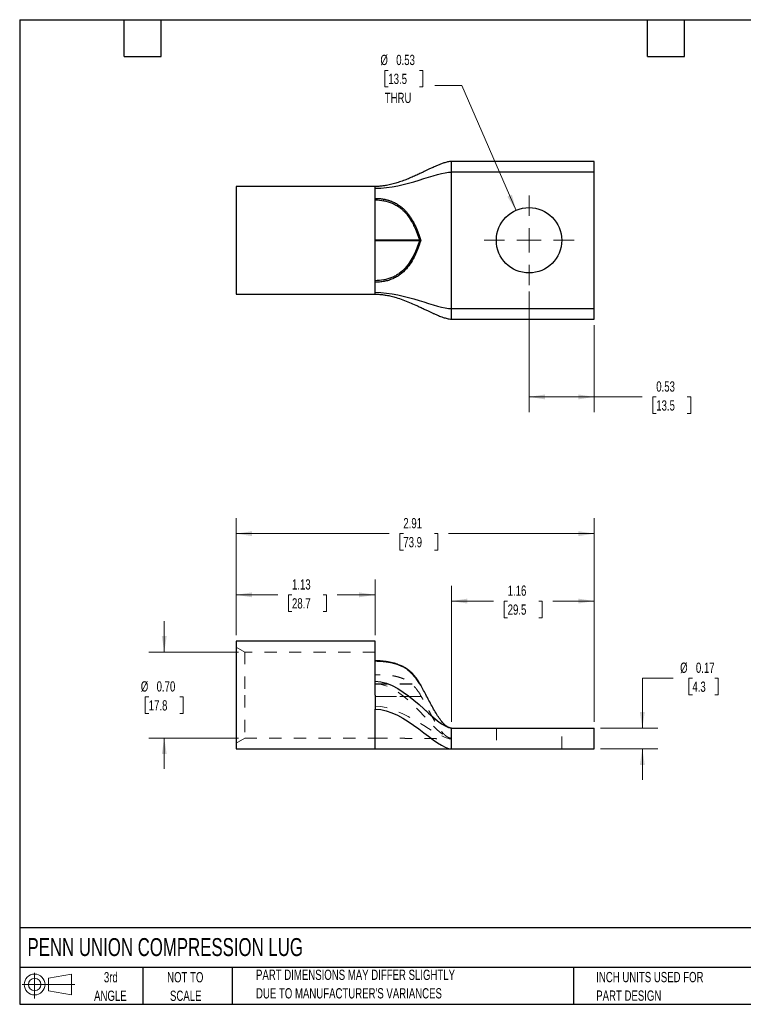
# Model space of a CAD drawing. Header units: inches. Extents: x 0.2 to 10.8, y 0.2 to 8.2.
# Tile 1 of 2: x 0.2 to 6.1, y 0.2 to 8.2. Entities that reach past the tile are written whole.
import ezdxf

# ---------------------------------------------------------------- set-up
doc = ezdxf.new("R2010")
doc.units = ezdxf.units.IN
doc.header["$MEASUREMENT"] = 0
doc.linetypes.add('HIDDEN', pattern=[0.075, 0.05, -0.025])
doc.layers.add('TEXT', color=140, linetype='Continuous', lineweight=25)
doc.styles.add('SLDTEXTSTYLE0', font='TXT', dxfattribs={"width": 0.7})
doc.dimstyles.new('SLDDIMSTYLE0', dxfattribs={"dimtxt": 0.084961, "dimasz": 0.13, "dimexe": 0, "dimexo": 0.0625, "dimgap": 0.02124, "dimtad": 0, "dimtih": 1, "dimtoh": 1, "dimrnd": 1e-09, "dimdsep": 46, "dimtxsty": 'SLDTEXTSTYLE0', "dimsah": 1, "dimcen": 0.09, "dimadec": 0, "dimazin": 2, "dimtfac": 1, "dimtmove": 0, "dimatfit": 0, "dimfxl": 0, "dimfrac": 2, "dimtolj": 1, "dimtzin": 12, "dimarcsym": 0})
doc.dimstyles.new('SLDDIMSTYLE1', dxfattribs={"dimtxt": 0.084961, "dimasz": 0.13, "dimexe": 0, "dimexo": 0.0625, "dimgap": 0.02124, "dimtad": 0, "dimtih": 1, "dimtoh": 1, "dimrnd": 1e-09, "dimzin": 12, "dimdsep": 46, "dimtxsty": 'SLDTEXTSTYLE0', "dimsah": 1, "dimcen": 0.09, "dimadec": 0, "dimazin": 3, "dimtfac": 1, "dimtofl": 0, "dimtmove": 0, "dimatfit": 3, "dimfxl": 0, "dimfrac": 2, "dimtolj": 1, "dimtzin": 12, "dimarcsym": 0})
doc.dimstyles.new('SLDDIMSTYLE2', dxfattribs={"dimtxt": 0.084961, "dimasz": 0.13, "dimexe": 0, "dimexo": 0.0625, "dimgap": 0.02124, "dimtad": 0, "dimtih": 1, "dimtoh": 1, "dimrnd": 1e-09, "dimzin": 0, "dimdsep": 46, "dimtxsty": 'SLDTEXTSTYLE0', "dimsah": 1, "dimcen": 0.09, "dimadec": 0, "dimazin": 0, "dimtfac": 1, "dimtmove": 0, "dimatfit": 0, "dimfxl": 0, "dimfrac": 2, "dimtolj": 1, "dimtzin": 12, "dimarcsym": 0})
doc.dimstyles.new('SLDDIMSTYLE3', dxfattribs={"dimtxt": 0.084961, "dimasz": 0.13, "dimexe": 0, "dimexo": 0.0625, "dimgap": 0.02124, "dimtad": 0, "dimtih": 1, "dimtoh": 1, "dimrnd": 1e-09, "dimdsep": 46, "dimtxsty": 'SLDTEXTSTYLE0', "dimsah": 1, "dimcen": 0.09, "dimadec": 0, "dimazin": 2, "dimtfac": 1, "dimtofl": 0, "dimtmove": 0, "dimatfit": 3, "dimfxl": 0, "dimfrac": 2, "dimtolj": 1, "dimtzin": 12, "dimarcsym": 0})
doc.dimstyles.new('SLDDIMSTYLE4', dxfattribs={"dimtxt": 0.084961, "dimasz": 0.13, "dimexe": 0, "dimexo": 0.0625, "dimgap": 0.02124, "dimtad": 0, "dimtih": 1, "dimtoh": 1, "dimrnd": 1e-09, "dimdsep": 46, "dimtxsty": 'SLDTEXTSTYLE0', "dimsah": 1, "dimcen": 0, "dimadec": 0, "dimazin": 2, "dimtfac": 1, "dimtofl": 0, "dimtmove": 0, "dimatfit": 3, "dimfxl": 0, "dimfrac": 2, "dimtolj": 1, "dimtzin": 12, "dimarcsym": 0})

# ---------------------------------------------------------------- blocks, each defined once
blk = doc.blocks.new('Block11')
at = {"color": 7, "linetype": 'Continuous', "lineweight": 18}
for p, q in [((0.1019, 0.2091), (0.1019, 0)), ((0.2157, 0.1641), (0.4006, 0.1981)), ((0.2157, 0.0628), (0.2157, 0.1641)), ((0.4006, 0.1981), (0.4006, 0.0288)), ((0, 0.1135), (0.4281, 0.1135)), ((0.2157, 0.0628), (0.4006, 0.0288))]:
    blk.add_line(p, q, dxfattribs=at)
for radius in [0.0846, 0.0506]:
    blk.add_circle((0.1019, 0.1135), radius, dxfattribs=at)
blk = doc.blocks.new('Block12')
at = {"color": 7, "linetype": 'Continuous'}
blk.add_blockref('Block11', (0, 0), dxfattribs=at)
blk = doc.blocks.new('_D')
at = {"color": 7, "linetype": 'Continuous', "lineweight": 0}
for p, q in [((5.5587, 2.9), (5.3087, 2.9)), ((5.3087, 2.9), (5.3087, 2.4949)), ((5.7153, 2.9), (5.6867, 2.9)), ((5.6867, 2.9), (5.6867, 2.765)), ((5.897, 2.9), (5.9256, 2.9)), ((5.9256, 2.9), (5.9256, 2.765)), ((5.6867, 2.765), (5.7153, 2.765)), ((5.9256, 2.765), (5.897, 2.765)), ((4.968, 2.4949), (5.4337, 2.4949)), ((4.968, 2.3249), (5.4337, 2.3249)), ((5.3087, 2.3249), (5.3087, 2.0749))]:
    blk.add_line(p, q, dxfattribs=at)
at = {"color": 7, "linetype": 'Continuous', "lineweight": 18}
for points in [[(5.3087, 2.4949), (5.3287, 2.6249), (5.2887, 2.6249)], [(5.3087, 2.3249), (5.2887, 2.1949), (5.3287, 2.1949)]]:
    blk.add_solid(points, dxfattribs=at)
at = {"color": 7, "linetype": 'Continuous', "lineweight": 18, "char_height": 0.08333, "attachment_point": 1, "style": 'SLDTEXTSTYLE0'}
for s, insert in [('%%c', (5.6158, 3.0265)), ('0.17', (5.7441, 3.0265)), ('4.3', (5.7153, 2.8724))]:
    blk.add_mtext(s, dxfattribs=dict(at, insert=insert))
blk = doc.blocks.new('_D_1')
at = {"color": 7, "linetype": 'Continuous', "lineweight": 0}
for p, q in [((3.758, 2.5449), (3.758, 3.6513)), ((4.918, 2.5449), (4.918, 3.6513)), ((3.758, 3.5263), (4.0994, 3.5263)), ((4.2145, 3.5263), (4.186, 3.5263)), ((4.186, 3.5263), (4.186, 3.3913)), ((4.467, 3.5263), (4.4955, 3.5263)), ((4.4955, 3.5263), (4.4955, 3.3913)), ((4.918, 3.5263), (4.5822, 3.5263)), ((4.186, 3.3913), (4.2145, 3.3913)), ((4.4955, 3.3913), (4.467, 3.3913))]:
    blk.add_line(p, q, dxfattribs=at)
at = {"color": 7, "linetype": 'Continuous', "lineweight": 18}
for points in [[(3.758, 3.5263), (3.888, 3.5063), (3.888, 3.5463)], [(4.918, 3.5263), (4.788, 3.5463), (4.788, 3.5063)]]:
    blk.add_solid(points, dxfattribs=at)
at = {"color": 7, "linetype": 'Continuous', "lineweight": 18, "char_height": 0.08333, "attachment_point": 1, "style": 'SLDTEXTSTYLE0'}
for s, insert in [('1.16', (4.2145, 3.6527)), ('29.5', (4.2145, 3.4987))]:
    blk.add_mtext(s, dxfattribs=dict(at, insert=insert))
blk = doc.blocks.new('_D_2')
at = {"color": 7, "linetype": 'Continuous', "lineweight": 0}
for p, q in [((2.008, 3.2499), (2.008, 3.7019)), ((3.138, 3.2499), (3.138, 3.7019)), ((2.008, 3.5769), (2.3471, 3.5769)), ((2.4622, 3.5769), (2.4337, 3.5769)), ((2.4337, 3.5769), (2.4337, 3.4419)), ((2.7147, 3.5769), (2.7432, 3.5769)), ((2.7432, 3.5769), (2.7432, 3.4419)), ((3.138, 3.5769), (2.8299, 3.5769)), ((2.4337, 3.4419), (2.4622, 3.4419)), ((2.7432, 3.4419), (2.7147, 3.4419))]:
    blk.add_line(p, q, dxfattribs=at)
at = {"color": 7, "linetype": 'Continuous', "lineweight": 18}
for points in [[(2.008, 3.5769), (2.138, 3.5569), (2.138, 3.5969)], [(3.138, 3.5769), (3.008, 3.5969), (3.008, 3.5569)]]:
    blk.add_solid(points, dxfattribs=at)
at = {"color": 7, "linetype": 'Continuous', "lineweight": 18, "char_height": 0.08333, "attachment_point": 1, "style": 'SLDTEXTSTYLE0'}
for s, insert in [('1.13', (2.4622, 3.7033)), ('28.7', (2.4622, 3.5493))]:
    blk.add_mtext(s, dxfattribs=dict(at, insert=insert))
blk = doc.blocks.new('_D_3')
at = {"color": 7, "linetype": 'Continuous', "lineweight": 0}
for p, q in [((2.008, 3.2499), (2.008, 4.1991)), ((4.918, 2.5449), (4.918, 4.1991)), ((2.008, 4.0741), (3.2517, 4.0741)), ((3.3669, 4.0741), (3.3383, 4.0741)), ((3.3383, 4.0741), (3.3383, 3.9391)), ((3.6193, 4.0741), (3.6479, 4.0741)), ((3.6479, 4.0741), (3.6479, 3.9391)), ((4.918, 4.0741), (3.7345, 4.0741)), ((3.3383, 3.9391), (3.3669, 3.9391)), ((3.6479, 3.9391), (3.6193, 3.9391))]:
    blk.add_line(p, q, dxfattribs=at)
at = {"color": 7, "linetype": 'Continuous', "lineweight": 18}
for points in [[(2.008, 4.0741), (2.138, 4.0541), (2.138, 4.0941)], [(4.918, 4.0741), (4.788, 4.0941), (4.788, 4.0541)]]:
    blk.add_solid(points, dxfattribs=at)
at = {"color": 7, "linetype": 'Continuous', "lineweight": 18, "char_height": 0.08333, "attachment_point": 1, "style": 'SLDTEXTSTYLE0'}
for s, insert in [('2.91', (3.3669, 4.2006)), ('73.9', (3.3669, 4.0465))]:
    blk.add_mtext(s, dxfattribs=dict(at, insert=insert))
blk = doc.blocks.new('_D_4')
at = {"color": 7, "linetype": 'Continuous', "lineweight": 0}
for p, q in [((1.4245, 3.1124), (1.4245, 3.3624)), ((2.028, 3.1124), (1.2995, 3.1124)), ((1.2983, 2.7482), (1.2697, 2.7482)), ((1.2697, 2.7482), (1.2697, 2.6132)), ((1.5507, 2.7482), (1.5793, 2.7482)), ((1.5793, 2.7482), (1.5793, 2.6132)), ((1.2697, 2.6132), (1.2983, 2.6132)), ((1.5793, 2.6132), (1.5507, 2.6132)), ((2.028, 2.4124), (1.2995, 2.4124)), ((1.4245, 2.4124), (1.4245, 2.1624))]:
    blk.add_line(p, q, dxfattribs=at)
at = {"color": 7, "linetype": 'Continuous', "lineweight": 18}
for points in [[(1.4245, 3.1124), (1.4445, 3.2424), (1.4045, 3.2424)], [(1.4245, 2.4124), (1.4045, 2.2824), (1.4445, 2.2824)]]:
    blk.add_solid(points, dxfattribs=at)
at = {"color": 7, "linetype": 'Continuous', "lineweight": 18, "char_height": 0.08333, "attachment_point": 1, "style": 'SLDTEXTSTYLE0'}
for s, insert in [('%%c', (1.2341, 2.8746)), ('0.70', (1.3624, 2.8746)), ('17.8', (1.2983, 2.7206))]:
    blk.add_mtext(s, dxfattribs=dict(at, insert=insert))
blk = doc.blocks.new('_D_7')
at = {"color": 7, "linetype": 'Continuous', "lineweight": 0}
for p, q in [((4.388, 6.0419), (4.388, 5.0601)), ((4.918, 5.7674), (4.918, 5.0601)), ((4.388, 5.1851), (4.918, 5.1851)), ((4.918, 5.1851), (5.3065, 5.1851)), ((5.4217, 5.1851), (5.3931, 5.1851)), ((5.3931, 5.1851), (5.3931, 5.0501)), ((5.6741, 5.1851), (5.7027, 5.1851)), ((5.7027, 5.1851), (5.7027, 5.0501)), ((5.3931, 5.0501), (5.4217, 5.0501)), ((5.7027, 5.0501), (5.6741, 5.0501))]:
    blk.add_line(p, q, dxfattribs=at)
at = {"color": 7, "linetype": 'Continuous', "lineweight": 18}
for points in [[(4.388, 5.1851), (4.518, 5.1651), (4.518, 5.2051)], [(4.918, 5.1851), (4.788, 5.2051), (4.788, 5.1651)]]:
    blk.add_solid(points, dxfattribs=at)
at = {"color": 7, "linetype": 'Continuous', "lineweight": 18, "char_height": 0.08333, "attachment_point": 1, "style": 'SLDTEXTSTYLE0'}
for s, insert in [('0.53', (5.4217, 5.3115)), ('13.5', (5.4217, 5.1575))]:
    blk.add_mtext(s, dxfattribs=dict(at, insert=insert))
blk = doc.blocks.new('_D_8')
at = {"color": 7, "linetype": 'Continuous', "lineweight": 0}
for p, q in [((3.245, 7.8383), (3.2165, 7.8383)), ((3.2165, 7.8383), (3.2165, 7.7033)), ((3.4974, 7.8383), (3.526, 7.8383)), ((3.526, 7.8383), (3.526, 7.7033)), ((3.2165, 7.7033), (3.245, 7.7033)), ((3.526, 7.7033), (3.4974, 7.7033)), ((3.8428, 7.7149), (3.6241, 7.7149)), ((4.2824, 6.701), (3.8428, 7.7149))]:
    blk.add_line(p, q, dxfattribs=at)
at = {"color": 7, "linetype": 'Continuous', "lineweight": 18}
blk.add_solid([(4.2824, 6.701), (4.249, 6.8283), (4.2123, 6.8124)], dxfattribs=at)
at = {"color": 7, "linetype": 'Continuous', "lineweight": 18, "char_height": 0.08333, "attachment_point": 1, "style": 'SLDTEXTSTYLE0'}
for s, insert in [('%%c', (3.1808, 7.9647)), ('0.53', (3.3091, 7.9647)), ('13.5', (3.245, 7.8107)), ('THRU', (3.2159, 7.6566))]:
    blk.add_mtext(s, dxfattribs=dict(at, insert=insert))
blk = doc.blocks.new('SW_CENTERMARKSYMBOL_0')
at = {"color": 0, "linetype": 'Continuous', "lineweight": 18}
for p, q in [((0, 0.2), (0, 0.3655)), ((0, 0), (0, 0.1)), ((-0.2, 0), (-0.3655, 0)), ((0, 0), (-0.1, 0)), ((0, 0), (0, -0.1)), ((0, 0), (0.1, 0)), ((0.2, 0), (0.3655, 0)), ((0, -0.2), (0, -0.3655))]:
    blk.add_line(p, q, dxfattribs=at)

msp = doc.modelspace()

# ---------------------------------------------------------------- linework, layer by layer
for p, q in [((4.918, 7.0974), (3.758, 7.0974)), ((4.918, 7.0124), (4.918, 7.0974)), ((3.758, 5.9024), (3.758, 7.0124)), ((4.918, 7.0124), (3.758, 7.0124)), ((4.918, 5.9024), (4.918, 7.0124)), ((3.138, 6.8949), (2.008, 6.8949)), ((2.008, 6.8949), (2.008, 6.0199)), ((3.138, 6.1167), (3.138, 6.7982)), ((3.138, 6.4624), (3.497, 6.4624)), ((3.497, 6.4524), (3.138, 6.4524)), ((3.497, 6.4524), (3.497, 6.4624)), ((2.008, 6.0199), (3.138, 6.0199)), ((3.758, 5.9024), (4.918, 5.9024)), ((4.918, 5.8174), (4.918, 5.9024)), ((3.758, 5.8174), (4.918, 5.8174)), ((3.138, 3.1999), (2.008, 3.1999)), ((2.008, 3.1999), (2.008, 2.7624)), ((3.138, 3.0369), (3.138, 3.1999)), ((3.4407, 2.9366), (3.4292, 2.9479)), ((3.5053, 2.8494), (3.509, 2.8432)), ((2.008, 2.7624), (2.008, 2.3249)), ((3.758, 2.4949), (4.918, 2.4949)), ((4.918, 2.3249), (4.918, 2.4949)), ((2.008, 2.3249), (3.138, 2.3249)), ((3.138, 2.3249), (3.758, 2.3249)), ((3.758, 2.3249), (4.918, 2.3249))]:
    msp.add_line(p, q)
at = {"color": 7, "linetype": 'HIDDEN', "lineweight": 18}
for p, q in [((2.078, 3.1124), (2.008, 3.1528)), ((2.078, 3.1124), (2.078, 2.7624)), ((3.138, 3.1124), (2.078, 3.1124)), ((3.138, 3.0369), (3.138, 2.9989)), ((3.138, 2.9272), (3.138, 2.9989)), ((3.138, 2.7518), (3.138, 2.9272)), ((3.4582, 2.9179), (3.4492, 2.928)), ((3.138, 2.8528), (3.497, 2.8528)), ((3.138, 2.8515), (3.497, 2.8515)), ((3.497, 2.8528), (3.497, 2.8515)), ((3.509, 2.8432), (3.5077, 2.8448)), ((3.5077, 2.8448), (3.509, 2.8432)), ((3.509, 2.8432), (3.5079, 2.845)), ((3.509, 2.8432), (3.5079, 2.845)), ((2.078, 2.7624), (2.078, 2.4124)), ((3.5123, 2.7518), (3.138, 2.7518)), ((3.138, 2.7518), (3.138, 2.7504)), ((3.138, 2.7504), (3.513, 2.7504)), ((4.1225, 2.4949), (4.1225, 2.3249)), ((4.6535, 2.3249), (4.6535, 2.4949)), ((2.008, 2.372), (2.078, 2.4124)), ((2.078, 2.4124), (3.138, 2.4124)), ((3.758, 2.4074), (3.758, 2.4124))]:
    msp.add_line(p, q, dxfattribs=at)
at = {"color": 7, "linetype": 'HIDDEN', "lineweight": 18, "flags": 128}
msp.add_lwpolyline([(3.2105, 3.0334), (3.2104, 3.0346), (3.2102, 3.0356), (3.21, 3.0363), (3.2098, 3.0367), (3.2095, 3.0369)], dxfattribs=at)
at = {"flags": 128}
msp.add_lwpolyline([(3.4292, 2.9479), (3.4283, 2.9485), (3.4278, 2.9488)], dxfattribs=at)
msp.add_circle((4.388, 6.4574), 0.2655)
for centre, radius, start, end in [((3.1314, 6.7981), 0.0794, 346.11241, 355.19261), ((3.4149, 6.6463), 0.0186, 294.00208, 327.28082)]:
    msp.add_arc(centre, radius, start, end)
at = {"color": 7, "linetype": 'HIDDEN', "lineweight": 18}
msp.add_arc((3.4247, 2.9419), 0.00758, 66.09196, 107.20787, dxfattribs=at)
for points, knots in [([(3.758, 7.0975), (3.7528, 7.0972), (3.7421, 7.0968), (3.7212, 7.0931), (3.6965, 7.0863), (3.6698, 7.0766), (3.6465, 7.0671), (3.6264, 7.0583), (3.6092, 7.0505), (3.5941, 7.0435), (3.5772, 7.0355), (3.5579, 7.0263), (3.534, 7.0149), (3.5068, 7.002), (3.4745, 6.987), (3.438, 6.9706), (3.3986, 6.9541), (3.3578, 6.9385), (3.3161, 6.9245), (3.2735, 6.9125), (3.2344, 6.904), (3.1994, 6.8986), (3.1689, 6.8956), (3.1483, 6.8952), (3.138, 6.8949)], [0, 0, 0, 0, 0.0206196, 0.0421838, 0.0873327, 0.1321038, 0.1726859, 0.2068986, 0.2376884, 0.2651392, 0.2887283, 0.3302712, 0.3710761, 0.4202675, 0.4791295, 0.5465577, 0.6153964, 0.6834624, 0.7500151, 0.814492, 0.8771711, 0.9183272, 0.959149, 1, 1, 1, 1]), ([(3.138, 6.7982), (3.142, 6.7981), (3.15, 6.7981), (3.1621, 6.7975), (3.1742, 6.7966), (3.1863, 6.7953), (3.1984, 6.7936), (3.2065, 6.7922), (3.2105, 6.7915)], [0, 0, 0, 0, 0.164936, 0.330139, 0.495934, 0.662633, 0.83055, 1, 1, 1, 1]), ([(3.2085, 6.7791), (3.2318, 6.7748), (3.2542, 6.7683), (3.2861, 6.7549), (3.2965, 6.7498), (3.3164, 6.7385), (3.3259, 6.7324), (3.3439, 6.7191), (3.3524, 6.7121), (3.3687, 6.6971), (3.3764, 6.6892), (3.3982, 6.6647), (3.4109, 6.6474), (3.4224, 6.6293)], [0, 0, 0, 0, 0.25, 0.25, 0.375, 0.375, 0.5, 0.5, 0.625, 0.625, 0.75, 0.75, 1, 1, 1, 1]), ([(3.2105, 6.7915), (3.2138, 6.7908), (3.2204, 6.7895), (3.2303, 6.7872), (3.2402, 6.7846), (3.25, 6.7816), (3.2599, 6.7784), (3.2696, 6.7748), (3.2869, 6.7678), (3.3113, 6.7557), (3.3368, 6.739), (3.3572, 6.7228), (3.3731, 6.7083), (3.3884, 6.6924), (3.4032, 6.675), (3.4174, 6.6563), (3.4261, 6.643), (3.4305, 6.6362)], [0, 0, 0, 0, 0.034746, 0.069681, 0.104853, 0.140318, 0.176132, 0.212358, 0.249062, 0.37095, 0.498978, 0.574997, 0.653535, 0.734986, 0.819694, 0.907954, 1, 1, 1, 1]), ([(3.4224, 6.6293), (3.439, 6.6033), (3.453, 6.5758), (3.4773, 6.5197), (3.4877, 6.4912), (3.497, 6.4624)], [0, 0, 0, 0, 0.5, 0.5, 1, 1, 1, 1]), ([(3.4305, 6.6362), (3.4329, 6.6324), (3.4377, 6.6248), (3.4445, 6.6129), (3.4512, 6.6007), (3.4577, 6.588), (3.4641, 6.5749), (3.4703, 6.5615), (3.4763, 6.5477), (3.4821, 6.5335), (3.4878, 6.519), (3.4933, 6.5041), (3.4987, 6.4888), (3.504, 6.4733), (3.5073, 6.4627), (3.509, 6.4574)], [0, 0, 0, 0, 0.067522, 0.136604, 0.207267, 0.279526, 0.353386, 0.42884, 0.505878, 0.584482, 0.664628, 0.746288, 0.829429, 0.914013, 1, 1, 1, 1]), ([(3.509, 6.4574), (3.5067, 6.4502), (3.5021, 6.4358), (3.4948, 6.4147), (3.4872, 6.3942), (3.4794, 6.3744), (3.4712, 6.3554), (3.456, 6.3223), (3.4319, 6.278), (3.3924, 6.2244), (3.3514, 6.1856), (3.3123, 6.1598), (3.2802, 6.1437), (3.2465, 6.1315), (3.2168, 6.1243), (3.1928, 6.1204), (3.1745, 6.1183), (3.1562, 6.117), (3.1441, 6.1168), (3.138, 6.1167)], [0, 0, 0, 0, 0.044429, 0.08781, 0.130107, 0.17129, 0.211332, 0.250219, 0.381276, 0.499272, 0.624307, 0.688477, 0.749546, 0.813006, 0.874463, 0.906301, 0.937747, 0.968934, 1, 1, 1, 1]), ([(3.497, 6.4524), (3.4907, 6.433), (3.4839, 6.4136), (3.4688, 6.3752), (3.4606, 6.3561), (3.4422, 6.3188), (3.4321, 6.3006), (3.4094, 6.2653), (3.3967, 6.2483), (3.3675, 6.216), (3.3514, 6.2011), (3.3245, 6.1816), (3.315, 6.1755), (3.2952, 6.1644), (3.2849, 6.1594), (3.2638, 6.1507), (3.2529, 6.1469), (3.2307, 6.1405), (3.2193, 6.1378), (3.1846, 6.1315), (3.1614, 6.1295), (3.138, 6.1295)], [0, 0, 0, 0, 0.125, 0.125, 0.25, 0.25, 0.375, 0.375, 0.5, 0.5, 0.625, 0.625, 0.6875, 0.6875, 0.75, 0.75, 0.8125, 0.8125, 0.875, 0.875, 1, 1, 1, 1]), ([(3.497, 6.4624), (3.4975, 6.4623), (3.4987, 6.4621), (3.5004, 6.4615), (3.5023, 6.4609), (3.504, 6.4602), (3.5055, 6.4595), (3.5069, 6.4588), (3.5081, 6.4581), (3.5087, 6.4576), (3.509, 6.4574)], [0, 0, 0, 0, 0.099215, 0.215297, 0.348753, 0.499551, 0.608994, 0.750084, 0.909498, 1, 1, 1, 1]), ([(3.509, 6.4574), (3.5087, 6.4573), (3.5081, 6.4568), (3.5069, 6.4561), (3.5055, 6.4554), (3.5038, 6.4546), (3.5018, 6.4538), (3.4993, 6.453), (3.4977, 6.4526), (3.497, 6.4524)], [0, 0, 0, 0, 0.0904899, 0.2503268, 0.391024, 0.5006478, 0.6977998, 0.8640728, 1, 1, 1, 1]), ([(3.138, 6.0199), (3.1481, 6.0197), (3.1683, 6.0194), (3.198, 6.0164), (3.2317, 6.0114), (3.2691, 6.0035), (3.3148, 5.991), (3.3643, 5.9743), (3.4171, 5.9534), (3.4636, 5.933), (3.5029, 5.9147), (3.5341, 5.8999), (3.5611, 5.887), (3.5811, 5.8775), (3.5954, 5.8708), (3.6054, 5.8662), (3.6157, 5.8614), (3.6269, 5.8564), (3.6392, 5.851), (3.6536, 5.8449), (3.6703, 5.8382), (3.6878, 5.8318), (3.7054, 5.8262), (3.7223, 5.8217), (3.7398, 5.8183), (3.752, 5.8177), (3.758, 5.8174)], [0, 0, 0, 0, 0.040134, 0.079879, 0.119556, 0.179193, 0.240311, 0.326014, 0.415575, 0.507282, 0.571857, 0.6289, 0.678242, 0.720801, 0.738174, 0.756249, 0.774935, 0.794128, 0.8159, 0.840001, 0.868768, 0.900881, 0.926156, 0.951548, 0.97629, 1, 1, 1, 1]), ([(3.4543, 2.9224), (3.4509, 2.9262), (3.4402, 2.9379), (3.4196, 2.957), (3.3949, 2.9755), (3.372, 2.9893), (3.354, 2.9987), (3.3372, 3.0062), (3.3242, 3.0112), (3.3133, 3.0151), (3.3021, 3.0187), (3.2867, 3.0232), (3.2666, 3.028), (3.2417, 3.0328), (3.2116, 3.0369), (3.1764, 3.04), (3.1513, 3.0404), (3.138, 3.0406)], [0, 0, 0, 0, 0.059211, 0.18256, 0.305826, 0.372936, 0.436599, 0.4904, 0.532382, 0.553634, 0.585555, 0.628203, 0.68126, 0.744886, 0.819637, 0.904774, 1, 1, 1, 1]), ([(3.4551, 2.9208), (3.4513, 2.9251), (3.4411, 2.9367), (3.421, 2.955), (3.3962, 2.9736), (3.37, 2.9893), (3.3435, 3.002), (3.314, 3.0131), (3.2817, 3.0221), (3.2473, 3.029), (3.2115, 3.0336), (3.1749, 3.0364), (3.1502, 3.0367), (3.138, 3.0369)], [0, 0, 0, 0, 0.066599, 0.181325, 0.297176, 0.385044, 0.472582, 0.560628, 0.649086, 0.736833, 0.82504, 0.912769, 1, 1, 1, 1]), ([(3.509, 2.8432), (3.5023, 2.8547), (3.489, 2.8778), (3.4708, 2.9037), (3.4579, 2.9177), (3.4551, 2.9208)], [0, 0, 0, 0, 0.437255, 0.877237, 1, 1, 1, 1]), ([(3.758, 2.4949), (3.7513, 2.4957), (3.7377, 2.4973), (3.719, 2.508), (3.7016, 2.5222), (3.6809, 2.5444), (3.6575, 2.5757), (3.6318, 2.6164), (3.6064, 2.6607), (3.5813, 2.707), (3.5565, 2.754), (3.5326, 2.7995), (3.5166, 2.8291), (3.509, 2.8431)], [0, 0, 0, 0, 0.045377, 0.092959, 0.144275, 0.198936, 0.299671, 0.410429, 0.527902, 0.648817, 0.770322, 0.89071, 1, 1, 1, 1]), ([(3.138, 2.3249), (3.138, 2.3249), (3.138, 2.3328), (3.138, 2.3635), (3.138, 2.3863), (3.138, 2.4444), (3.138, 2.4797), (3.138, 2.559), (3.138, 2.6031), (3.138, 2.6492)], [0, 0, 0, 0, 0.25, 0.25, 0.5, 0.5, 0.75, 0.75, 1, 1, 1, 1])]:
    msp.add_open_spline(points, degree=3, knots=knots)
for points in [[(3.758, 7.0124), (3.758, 7.0228), (3.758, 7.044), (3.758, 7.0726), (3.758, 7.0926), (3.758, 7.0975), (3.758, 7.0975)], [(3.138, 6.88), (3.3845, 6.88), (3.6347, 7.0124), (3.758, 7.0124)], [(3.138, 6.88), (3.138, 6.8899), (3.138, 6.8949), (3.138, 6.8949)], [(3.138, 6.7982), (3.138, 6.8362), (3.138, 6.8643), (3.138, 6.88)], [(3.138, 6.7854), (3.1616, 6.7854), (3.1855, 6.7833), (3.2085, 6.7791)], [(3.138, 6.0349), (3.138, 6.0506), (3.138, 6.0787), (3.138, 6.1167)], [(3.138, 6.0349), (3.3845, 6.0349), (3.6347, 5.9024), (3.758, 5.9024)], [(3.138, 6.0199), (3.138, 6.0199), (3.138, 6.025), (3.138, 6.0349)], [(3.758, 5.8174), (3.758, 5.8174), (3.758, 5.8223), (3.758, 5.8423), (3.758, 5.8709), (3.758, 5.8921), (3.758, 5.9024)], [(3.138, 2.8756), (3.138, 2.9343), (3.138, 2.9896), (3.138, 3.0369)], [(3.138, 2.7624), (3.138, 2.8006), (3.138, 2.8388), (3.138, 2.8756)], [(3.138, 2.8756), (3.3845, 2.8756), (3.6347, 2.4949), (3.758, 2.4949)], [(3.138, 2.7624), (3.138, 2.7532), (3.138, 2.7348), (3.138, 2.707), (3.138, 2.6787), (3.138, 2.6592), (3.138, 2.6492)], [(3.138, 2.6492), (3.3753, 2.6492), (3.6393, 2.3249), (3.758, 2.3249)], [(3.758, 2.4099), (3.758, 2.4215), (3.758, 2.4446), (3.758, 2.4731), (3.758, 2.4911), (3.758, 2.4949), (3.758, 2.4949)], [(3.758, 2.3249), (3.758, 2.3249), (3.758, 2.3287), (3.758, 2.3467), (3.758, 2.3752), (3.758, 2.3984), (3.758, 2.4099)]]:
    msp.add_open_spline(points, degree=3)
for points, knots in [([(3.497, 2.8528), (3.4907, 2.864), (3.4839, 2.8752), (3.4688, 2.8974), (3.4606, 2.9084), (3.4422, 2.93), (3.4321, 2.9405), (3.4094, 2.9608), (3.3967, 2.9707), (3.3675, 2.9893), (3.3514, 2.9979), (3.3245, 3.0092), (3.315, 3.0127), (3.2952, 3.0191), (3.2849, 3.022), (3.2638, 3.027), (3.2529, 3.0292), (3.2307, 3.0329), (3.2193, 3.0345), (3.1846, 3.0381), (3.1614, 3.0392), (3.138, 3.0392)], [0, 0, 0, 0, 0.125, 0.125, 0.25, 0.25, 0.375, 0.375, 0.5, 0.5, 0.625, 0.625, 0.6875, 0.6875, 0.75, 0.75, 0.8125, 0.8125, 0.875, 0.875, 1, 1, 1, 1]), ([(3.138, 3.0369), (3.142, 3.0368), (3.15, 3.0368), (3.1621, 3.0365), (3.1742, 3.036), (3.1863, 3.0354), (3.1984, 3.0345), (3.2065, 3.0337), (3.2105, 3.0334)], [0, 0, 0, 0, 0.164936, 0.330139, 0.495934, 0.662633, 0.83055, 1, 1, 1, 1]), ([(3.2085, 3.0356), (3.2318, 3.0331), (3.2542, 3.0294), (3.2861, 3.0217), (3.2965, 3.0187), (3.3164, 3.0122), (3.3259, 3.0086), (3.3439, 3.001), (3.3524, 2.9969), (3.3687, 2.9883), (3.3764, 2.9837), (3.3982, 2.9696), (3.4109, 2.9596), (3.4224, 2.9491)], [0, 0, 0, 0, 0.25, 0.25, 0.375, 0.375, 0.5, 0.5, 0.625, 0.625, 0.75, 0.75, 1, 1, 1, 1]), ([(3.2105, 3.0334), (3.2138, 3.033), (3.2204, 3.0323), (3.2303, 3.0311), (3.2402, 3.0297), (3.25, 3.0281), (3.2599, 3.0264), (3.2696, 3.0244), (3.2869, 3.0206), (3.3113, 3.0139), (3.3368, 3.0046), (3.3572, 2.9955), (3.3731, 2.9873), (3.3884, 2.9782), (3.4032, 2.9683), (3.4174, 2.9575), (3.4261, 2.9499), (3.4305, 2.946)], [0, 0, 0, 0, 0.034746, 0.069681, 0.104853, 0.140318, 0.176132, 0.212358, 0.249062, 0.37095, 0.498978, 0.574997, 0.653535, 0.734986, 0.819694, 0.907954, 1, 1, 1, 1]), ([(3.5123, 2.7518), (3.4996, 2.7746), (3.4852, 2.7972), (3.4576, 2.8299), (3.4474, 2.8407), (3.424, 2.8613), (3.4109, 2.8712), (3.3879, 2.8848), (3.3796, 2.8892), (3.3622, 2.8972), (3.353, 2.9009), (3.3334, 2.9075), (3.323, 2.9105), (3.3015, 2.9156), (3.2905, 2.9177), (3.2678, 2.9211), (3.2562, 2.9224), (3.2327, 2.9245), (3.2209, 2.9252), (3.1855, 2.9268), (3.1618, 2.9272), (3.138, 2.9272)], [0, 0, 0, 0, 0.25, 0.25, 0.375, 0.375, 0.5, 0.5, 0.5625, 0.5625, 0.625, 0.625, 0.6875, 0.6875, 0.75, 0.75, 0.8125, 0.8125, 0.875, 0.875, 1, 1, 1, 1]), ([(3.138, 2.853), (3.138, 2.8721), (3.138, 2.8973), (3.138, 2.9209), (3.138, 2.9272)], [0.91439726, 0.91439726, 0.91439726, 0.91439726, 0.97689726, 1, 1, 1, 1]), ([(3.4224, 2.9491), (3.439, 2.9341), (3.453, 2.9183), (3.4773, 2.8859), (3.4877, 2.8694), (3.497, 2.8528)], [0, 0, 0, 0, 0.5, 0.5, 1, 1, 1, 1]), ([(3.4305, 2.946), (3.4392, 2.9379), (3.4496, 2.9282), (3.4578, 2.9179), (3.4591, 2.9163)], [0, 0, 0, 0, 0.835957, 1, 1, 1, 1]), ([(3.5077, 2.8448), (3.5065, 2.8465), (3.5046, 2.8493), (3.5007, 2.8519), (3.4982, 2.8525), (3.497, 2.8528)], [0, 0, 0, 0, 0.4531848, 0.7389172, 1, 1, 1, 1]), ([(3.497, 2.8528), (3.4982, 2.8525), (3.5007, 2.8519), (3.5046, 2.8493), (3.5065, 2.8465), (3.5077, 2.8448)], [0, 0, 0, 0, 0.2610828, 0.5468152, 1, 1, 1, 1]), ([(3.497, 2.8515), (3.4981, 2.8513), (3.5004, 2.8511), (3.5037, 2.8493), (3.5068, 2.8467), (3.5082, 2.8443), (3.509, 2.8432)], [0, 0, 0, 0, 0.2150954, 0.4591975, 0.7249697, 1, 1, 1, 1]), ([(3.138, 2.7492), (3.138, 2.7345), (3.138, 2.7007), (3.138, 2.6678), (3.138, 2.6492)], [0, 0, 0, 0, 0.43443, 1, 1, 1, 1]), ([(3.138, 2.7492), (3.138, 2.7383), (3.138, 2.7122), (3.138, 2.6867), (3.138, 2.6718)], [0, 0, 0, 0, 0.415259, 1, 1, 1, 1]), ([(3.513, 2.7505), (3.513, 2.7505), (3.513, 2.7504), (3.5127, 2.7509), (3.5124, 2.7515), (3.5123, 2.7518)], [0, 0, 0, 0, 0.159278, 0.717364, 1, 1, 1, 1]), ([(3.758, 2.4124), (3.7513, 2.4132), (3.7377, 2.4148), (3.7191, 2.4254), (3.7017, 2.4395), (3.681, 2.4615), (3.6577, 2.4926), (3.6318, 2.533), (3.6064, 2.5771), (3.5812, 2.6231), (3.5564, 2.6697), (3.5337, 2.7123), (3.5191, 2.7391), (3.5129, 2.7505)], [0, 0, 0, 0, 0.046342, 0.094952, 0.147366, 0.203182, 0.306017, 0.419048, 0.538911, 0.662275, 0.786236, 0.90906, 1, 1, 1, 1]), ([(3.138, 2.6492), (3.138, 2.6031), (3.138, 2.559), (3.138, 2.4797), (3.138, 2.4444), (3.138, 2.3863), (3.138, 2.3635), (3.138, 2.3328), (3.138, 2.3249), (3.138, 2.3249)], [0, 0, 0, 0, 0.25, 0.25, 0.5, 0.5, 0.75, 0.75, 1, 1, 1, 1]), ([(3.758, 2.4949), (3.758, 2.4946), (3.758, 2.494), (3.758, 2.4889), (3.758, 2.4811), (3.758, 2.4704), (3.758, 2.4574), (3.758, 2.4426), (3.758, 2.4278), (3.758, 2.4179), (3.758, 2.4135)], [0, 0, 0, 0, 0.128515, 0.257029, 0.385544, 0.514059, 0.642573, 0.771088, 0.899603, 1, 1, 1, 1]), ([(3.138, 2.4124), (3.1575, 2.4124), (3.1959, 2.4123), (3.252, 2.412), (3.3045, 2.4117), (3.3521, 2.4113), (3.394, 2.4109), (3.4299, 2.4105), (3.4617, 2.4102), (3.4919, 2.4099), (3.5227, 2.4095), (3.5543, 2.4092), (3.5864, 2.4088), (3.6189, 2.4085), (3.6527, 2.4081), (3.6881, 2.4078), (3.7235, 2.4075), (3.7469, 2.4074), (3.758, 2.4074)], [0, 0, 0, 0, 0.094547, 0.185921, 0.271187, 0.348411, 0.416441, 0.473753, 0.522323, 0.570437, 0.619929, 0.671401, 0.723299, 0.77496, 0.828597, 0.887063, 0.946191, 1, 1, 1, 1]), ([(3.758, 2.4063), (3.758, 2.4019), (3.758, 2.392), (3.758, 2.3772), (3.758, 2.3624), (3.758, 2.3494), (3.758, 2.3388), (3.758, 2.3309), (3.758, 2.3259), (3.758, 2.3252), (3.758, 2.3249)], [0, 0, 0, 0, 0.100397, 0.228912, 0.357427, 0.485941, 0.614456, 0.742971, 0.871485, 1, 1, 1, 1])]:
    msp.add_open_spline(points, degree=3, knots=knots, dxfattribs=at)
for points in [[(3.138, 3.0392), (3.1616, 3.0392), (3.1855, 3.038), (3.2085, 3.0356)], [(3.138, 2.8756), (3.3845, 2.8756), (3.6347, 2.4949), (3.758, 2.4949)], [(3.138, 2.853), (3.4016, 2.853), (3.6262, 2.4124), (3.758, 2.4124)], [(3.138, 2.7624), (3.138, 2.7929), (3.138, 2.8233), (3.138, 2.853)], [(3.138, 2.6718), (3.138, 2.7015), (3.138, 2.732), (3.138, 2.7624)], [(3.138, 2.6718), (3.138, 2.6527), (3.138, 2.6159), (3.138, 2.5658), (3.138, 2.5214), (3.138, 2.4836), (3.138, 2.4529), (3.138, 2.43), (3.138, 2.4157), (3.138, 2.4108), (3.138, 2.4157), (3.138, 2.43), (3.138, 2.4529), (3.138, 2.4836), (3.138, 2.5214), (3.138, 2.5658), (3.138, 2.6159), (3.138, 2.6527), (3.138, 2.6718)], [(3.138, 2.6718), (3.374, 2.6718), (3.64, 2.4074), (3.758, 2.4074)], [(3.138, 2.6492), (3.3753, 2.6492), (3.6393, 2.3249), (3.758, 2.3249)]]:
    msp.add_open_spline(points, degree=3, dxfattribs=at)
at = {"layer": 'TEXT'}
for p, q in [((0.25, 8.25), (10.75, 8.25)), ((0.25, 8.25), (0.25, 0.25)), ((1.1, 7.95), (1.1, 8.25)), ((1.4, 7.95), (1.4, 8.25)), ((5.35, 7.95), (5.35, 8.25)), ((5.65, 7.95), (5.65, 8.25)), ((1.1, 7.95), (1.4, 7.95)), ((5.35, 7.95), (5.65, 7.95)), ((10.75, 0.8711), (0.25, 0.8711)), ((10.75, 0.55), (0.25, 0.55)), ((1.25, 0.55), (1.25, 0.25)), ((1.9768, 0.55), (1.9768, 0.25)), ((4.7499, 0.55), (4.7499, 0.25)), ((0.25, 0.25), (10.75, 0.25))]:
    msp.add_line(p, q, dxfattribs=at)

# ---------------------------------------------------------------- block references
at = {"color": 7, "linetype": 'Continuous', "lineweight": 0}
msp.add_blockref('SW_CENTERMARKSYMBOL_0', (4.388, 6.4574), dxfattribs=at)
at = {"layer": 'TEXT'}
msp.add_blockref('Block12', (0.2692, 0.2974), dxfattribs=at)

# ---------------------------------------------------------------- texts
at = {"layer": 'TEXT', "style": 'SLDTEXTSTYLE0'}
for s, insert, char_height, attachment_point in [('PENN UNION COMPRESSION LUG', (0.3136, 0.788), 0.145833, 1), ('3rd', (0.9906, 0.5117), 0.08333, 2), ('NOT TO', (1.5951, 0.5117), 0.08333, 2), ('PART DIMENSIONS MAY DIFFER SLIGHTLY', (2.1701, 0.5315), 0.083333, 1), ('INCH UNITS USED FOR', (4.9342, 0.5129), 0.083333, 1), ('ANGLE', (0.9868, 0.3612), 0.08333, 2), ('SCALE', (1.5989, 0.3612), 0.08333, 2), ("DUE TO MANUFACTURER'S VARIANCES", (2.1701, 0.381), 0.083333, 1), ('PART DESIGN', (4.9342, 0.3624), 0.083333, 1)]:
    msp.add_mtext(s, dxfattribs=dict(at, insert=insert, char_height=char_height, attachment_point=attachment_point))

# ---------------------------------------------------------------- dimensions: what is measured, and where the dimension line sits
at = {"color": 7, "linetype": 'Continuous', "lineweight": 18}
dim = msp.add_diameter_dim_2p(p1=(4.4936, 6.2139), p2=(4.2824, 6.701), text='<>\\PTHRU', dimstyle='SLDDIMSTYLE4', dxfattribs=at)
dim.commit()
dim.dimension.update_dxf_attribs({"geometry": '_D_8', "text_midpoint": (3.3712, 7.7588), "dimtype": 163})
for base, p1, p2, dimstyle, picture, middle in [((4.388, 5.1851), (4.918, 5.8174), (4.388, 6.0919), 'SLDDIMSTYLE3', '_D_7', (5.5479, 5.1851)), ((4.918, 4.0741), (2.008, 3.1999), (4.918, 2.4949), 'SLDDIMSTYLE1', '_D_3', (3.4931, 4.0741)), ((2.008, 3.5769), (3.138, 3.1999), (2.008, 3.1999), 'SLDDIMSTYLE1', '_D_2', (2.5885, 3.5769)), ((4.918, 3.5263), (3.758, 2.4949), (4.918, 2.4949), 'SLDDIMSTYLE1', '_D_1', (4.3408, 3.5263))]:
    dim = msp.add_linear_dim(base=base, p1=p1, p2=p2, dimstyle=dimstyle, dxfattribs=at)
    dim.commit()
    dim.dimension.update_dxf_attribs({"geometry": picture, "text_midpoint": middle, "dimtype": 160})
for base, p1, p2, dimstyle, picture, middle in [((1.4245, 3.1124), (2.078, 2.4124), (2.078, 3.1124), 'SLDDIMSTYLE2', '_D_4', (1.4245, 2.7482)), ((5.3087, 2.4949), (4.918, 2.3249), (4.918, 2.4949), 'SLDDIMSTYLE0', '_D', (5.3087, 2.9))]:
    dim = msp.add_linear_dim(base=base, p1=p1, p2=p2, angle=90, text='%%c<>', dimstyle=dimstyle, dxfattribs=at)
    dim.commit()
    dim.dimension.update_dxf_attribs({"geometry": picture, "text_midpoint": middle, "dimtype": 160})

doc.saveas('drawing.dxf')
